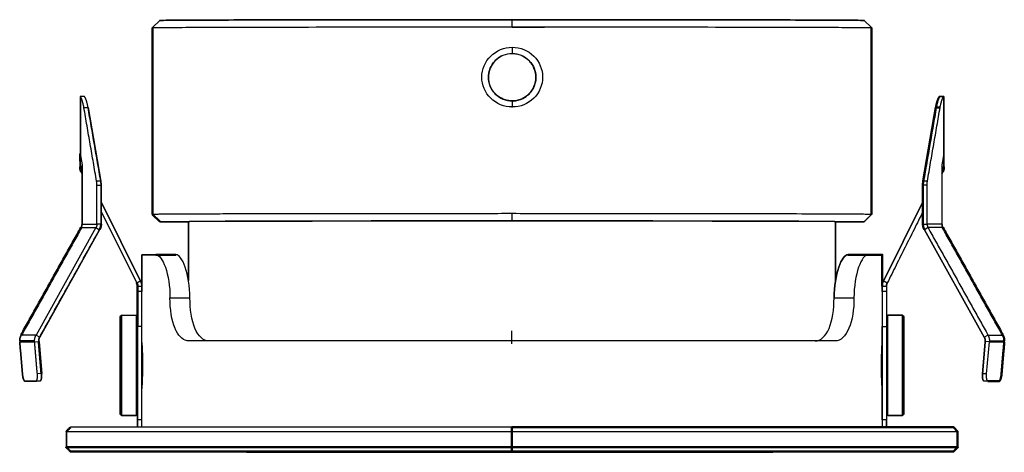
# Model space of a CAD drawing. Header units: millimetres. Extents: x 79 to 259, y 115 to 257.
# Tile 1 of 5: x 79 to 147, y 115 to 145. Entities that reach past the tile are written whole.
import ezdxf

# ---------------------------------------------------------------- set-up
doc = ezdxf.new("R2010")
doc.units = ezdxf.units.MM
doc.layers.add('IGES level 1', color=7, linetype='Continuous', true_color=0xe5eaed)
doc.layers.add('Make2D$Visible$Curvas', color=7, linetype='Continuous')
doc.layers.add('Make2D$Visible$Tangentes', color=7, linetype='Continuous')
doc.layers.add('Make2D$Visible$CurvasDeSiluetaDeEscena', color=7, linetype='Continuous', lineweight=50)

msp = doc.modelspace()

# ---------------------------------------------------------------- linework, layer by layer
at = {"layer": 'IGES level 1'}
for p, q in [((87.805, 144.534), (88.305, 145.034)), ((137.805, 144.534), (137.305, 145.034)), ((142.855, 134.852), (142.855, 135.234)), ((142.715, 134.383), (142.771, 134.494)), ((84.22, 132.404), (86.971, 126.902)), ((84.22, 131.733), (86.702, 126.768)), ((90.305, 126.933), (90.305, 131.033)), ((145.908, 119.939), (145.619, 119.965))]:
    msp.add_line(p, q, dxfattribs=at)
msp.add_lwpolyline([(145.661, 122.995), (141.494, 130.467)], dxfattribs=at)
for points, weights in [([(88.305, 145.034), (88.361, 145.089), (112.82, 145.089)], [1, 0.707702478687, 1]), ([(86.971, 126.902), (87.055, 126.734), (87.055, 126.545)], [1, 0.973248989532, 1]), ([(145.726, 122.745), (145.726, 122.879), (145.661, 122.995)], [1, 0.965925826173, 1]), ([(145.724, 122.702), (145.726, 122.724), (145.726, 122.745)], [1, 0.999048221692, 1]), ([(145.619, 119.965), (145.493, 119.976), (145.535, 120.463)], [1, 0.715313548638, 1])]:
    msp.add_rational_spline(points, weights, degree=2, dxfattribs=at)
msp.add_rational_spline([(85.555, 117.634), (85.555, 117.634), (85.555, 121.034), (85.555, 124.434), (85.555, 124.434)], [1, 0.707106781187, 1, 0.707106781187, 1], degree=2, knots=[9.141593, 9.141593, 9.141593, 10.712389, 10.712389, 12.283185, 12.283185, 12.283185], dxfattribs=at)
msp.add_open_spline([(145.535, 120.463), (145.724, 122.702)], degree=1, dxfattribs=at)
at = {"layer": 'Make2D$Visible$Curvas', "color": 254, "true_color": 0xe5eaed}
for p, q in [((88.305, 145.034), (87.805, 144.534)), ((137.305, 145.034), (137.805, 144.534)), ((90.305, 131.033), (90.305, 126.933))]:
    msp.add_line(p, q, dxfattribs=at)
at = {"layer": 'Make2D$Visible$Curvas', "color": 7, "true_color": 0xffffff}
for p, q in [((142.855, 135.234), (142.855, 134.852)), ((142.771, 134.494), (142.715, 134.383)), ((86.971, 126.902), (84.22, 132.404)), ((86.702, 126.768), (84.22, 131.733)), ((145.619, 119.965), (145.908, 119.939))]:
    msp.add_line(p, q, dxfattribs=at)
at = {"layer": 'Make2D$Visible$Curvas', "color": 254, "lineweight": -3, "true_color": 0xe5eaed}
msp.add_lwpolyline([(137.805, 144.534), (137.805, 131.533), (137.305, 131.033)], dxfattribs=at)
at = {"layer": 'Make2D$Visible$Curvas', "color": 7, "true_color": 0xffffff}
for points in [[(83.072, 139.734), (82.782, 139.734), (82.782, 135.635), (82.895, 134.984), (82.895, 130.867)], [(82.895, 130.867), (82.895, 134.984)], [(141.39, 133.582), (141.39, 130.867), (141.68, 130.867)], [(83.865, 130.617), (84.116, 130.467), (79.949, 122.995)], [(86.755, 126.183), (86.755, 126.545), (87.055, 126.545)], [(87.055, 117.234), (87.055, 123.734), (86.755, 123.734), (86.755, 117.234)], [(138.555, 123.734), (138.555, 117.234), (138.555, 123.734), (138.855, 123.734)], [(79.698, 123.145), (79.949, 122.995)], [(145.823, 120.436), (146.012, 122.676), (145.724, 122.702)], [(79.703, 119.939), (79.991, 119.965), (79.703, 119.939)]]:
    msp.add_lwpolyline(points, dxfattribs=at)
at = {"layer": 'Make2D$Visible$Curvas', "color": 7, "lineweight": -3, "true_color": 0xffffff}
for points in [[(142.828, 135.635), (142.715, 134.984), (142.715, 130.867)], [(82.84, 134.494), (82.895, 134.521)], [(82.895, 130.867), (83.93, 130.867), (83.93, 133.582)], [(142.715, 130.867), (141.68, 130.867), (141.68, 133.582)], [(138.855, 126.545), (138.855, 126.183), (138.555, 126.183), (138.555, 126.545), (138.555, 128.734)], [(138.555, 126.545), (138.855, 126.545), (138.855, 126.183)], [(85.655, 124.534), (85.555, 124.434), (85.655, 124.534), (86.655, 124.534), (86.755, 124.434), (86.655, 124.534)], [(138.855, 123.734), (138.855, 117.234), (138.555, 117.234)]]:
    msp.add_lwpolyline(points, dxfattribs=at)
at = {"layer": 'Make2D$Visible$Curvas', "color": 254, "true_color": 0xe5eaed}
for points in [[(87.055, 126.183), (87.055, 126.545), (87.055, 128.734), (87.055, 126.545), (87.055, 126.183), (86.755, 126.183)], [(82.105, 116.734), (81.805, 116.434), (81.805, 115.334)], [(82.105, 115.034), (81.805, 115.334), (81.805, 116.434)]]:
    msp.add_lwpolyline(points, dxfattribs=at)
at = {"layer": 'Make2D$Visible$Curvas', "color": 7, "true_color": 0xffffff}
for points in [[(140.055, 124.434), (139.955, 124.534), (138.955, 124.534), (138.855, 124.434), (138.955, 124.534), (139.955, 124.534)], [(85.555, 117.634), (85.655, 117.534), (86.655, 117.534), (86.755, 117.634), (86.655, 117.534), (85.655, 117.534)], [(139.955, 117.534), (138.955, 117.534), (138.855, 117.634), (138.955, 117.534), (139.955, 117.534), (140.055, 117.634)]]:
    msp.add_lwpolyline(points, close=True, dxfattribs=at)
for points in [[(142.855, 134.852, 0), (142.855, 135.234, 0)], [(82.84, 134.494, 0), (82.895, 134.383, 0)], [(84.22, 133.582, 0), (84.22, 130.867, 0)], [(138.64, 126.902, 0), (141.39, 132.404, 0)], [(87.055, 122.534, 0), (87.061, 122.534, 0)], [(138.555, 122.534, 0), (138.549, 122.534, 0)], [(87.061, 119.534, 0), (87.055, 119.534, 0)], [(138.549, 119.534, 0), (138.556, 119.534, 0)]]:
    msp.add_polyline3d(points, close=True, dxfattribs=at)
at = {"layer": 'Make2D$Visible$Curvas', "color": 254, "true_color": 0xe5eaed}
msp.add_polyline3d([(135.305, 131.033, 0), (135.305, 126.932, 0)], close=True, dxfattribs=at)
at = {"layer": 'Make2D$Visible$Curvas', "color": 254, "lineweight": -3, "true_color": 0xe5eaed}
for points, weights in [([(87.805, 144.534), (87.862, 144.59), (112.82, 144.59)], [1, 0.707702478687, 1]), ([(112.814, 144.567), (110.565, 144.567), (110.565, 144.572)], [1, 0.707316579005, 1]), ([(112.816, 144.577), (115.065, 144.577), (115.065, 144.572)], [1, 0.707316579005, 1]), ([(112.82, 144.59), (137.748, 144.59), (137.805, 144.534)], [1, 0.7081216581, 1]), ([(137.805, 131.533), (137.805, 131.59), (112.82, 131.59)], [1, 0.707316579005, 1]), ([(88.305, 131.034), (88.317, 131.022), (90.305, 131.011)], [1, 0.921837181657, 0.885537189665]), ([(90.305, 131.011), (88.317, 131.022), (88.305, 131.033)], [0.885537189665, 0.921837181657, 1]), ([(112.805, 131.085), (90.305, 131.085), (90.305, 131.033)], [1, 0.707106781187, 1]), ([(135.305, 131.033), (135.305, 131.085), (112.805, 131.085)], [1, 0.707106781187, 1]), ([(137.305, 131.033), (137.294, 131.022), (135.305, 131.011)], [1, 0.921788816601, 0.885432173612]), ([(135.305, 131.011), (137.294, 131.022), (137.305, 131.033)], [0.885432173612, 0.921788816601, 1]), ([(88.029, 128.734), (87.055, 128.734), (87.055, 128.734)], [1, 0.990497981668, 1]), ([(87.055, 128.734), (87.055, 128.734), (88.029, 128.734)], [1, 0.990497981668, 1])]:
    msp.add_rational_spline(points, weights, degree=2, dxfattribs=at)
at = {"layer": 'Make2D$Visible$Curvas', "color": 254, "true_color": 0xe5eaed}
for points, weights in [([(137.305, 145.034), (137.249, 145.089), (112.82, 145.089)], [1, 0.7081216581, 1]), ([(112.82, 145.089), (137.249, 145.089), (137.305, 145.034)], [1, 0.7081216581, 1]), ([(87.055, 123.734), (87.055, 125.162), (87.055, 126.183)], [1, 0.925820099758, 1]), ([(112.805, 122.734), (97.695, 122.734), (90.325, 122.734)], [1, 0.862471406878, 1]), ([(135.285, 122.734), (127.915, 122.734), (112.805, 122.734)], [1, 0.86247140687, 1]), ([(112.805, 116.734), (82.105, 116.734), (82.105, 116.734)], [1, 0.707106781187, 1]), ([(143.505, 116.734), (143.505, 116.734), (112.805, 116.734)], [1, 0.707106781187, 1]), ([(81.805, 116.434), (81.805, 116.434), (112.805, 116.434)], [1, 0.707106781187, 1]), ([(112.805, 116.434), (143.805, 116.434), (143.805, 116.434)], [1, 0.707106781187, 1])]:
    msp.add_rational_spline(points, weights, degree=2, dxfattribs=at)
at = {"layer": 'Make2D$Visible$Curvas', "color": 254, "lineweight": -3, "true_color": 0xe5eaed}
for points, knots in [([(112.82, 139.015), (112.258, 139.015), (111.72, 139.234), (110.928, 140.012), (110.705, 140.549), (110.705, 141.09), (110.705, 141.641), (110.928, 142.168), (111.721, 142.947), (112.259, 143.166), (112.82, 143.166)], [9.283185, 9.283185, 9.283185, 9.283185, 9.783185, 9.783185, 10.283185, 10.283185, 10.283185, 10.783185, 10.783185, 11.283185, 11.283185, 11.283185, 11.283185]), ([(112.82, 143.166), (113.38, 143.166), (113.918, 142.947), (114.711, 142.17), (114.935, 141.642), (114.935, 141.088), (114.934, 140.547), (114.711, 140.011), (113.919, 139.234), (113.381, 139.015), (112.82, 139.015)], [11.283185, 11.283185, 11.283185, 11.283185, 11.783185, 11.783185, 12.283185, 12.283185, 12.283185, 12.783185, 12.783185, 13.283185, 13.283185, 13.283185, 13.283185]), ([(112.074, 142.551), (111.917, 142.47), (111.766, 142.361), (111.571, 142.163), (111.514, 142.097), (111.413, 141.947), (111.385, 141.898), (111.335, 141.806), (111.32, 141.774), (111.251, 141.613), (111.224, 141.523), (111.177, 141.297), (111.166, 141.185), (111.166, 141.076)], [1.2840737, 1.2840737, 1.2840737, 1.2840737, 1.4938467, 1.4938467, 1.6188467, 1.6188467, 1.6813467, 1.6813467, 1.7438467, 1.7438467, 1.8688467, 1.8688467, 1.9938467, 1.9938467, 1.9938467, 1.9938467]), ([(112.062, 142.545), (111.898, 142.461), (111.764, 142.359), (111.355, 141.945), (111.166, 141.513), (111.166, 141.076)], [-2.7081427, -2.7081427, -2.7081427, -2.7081427, -2.5, -2.5, -2, -2, -2, -2]), ([(111.17, 141.089), (111.17, 141.191), (111.179, 141.296), (111.21, 141.455), (111.223, 141.508), (111.255, 141.615), (111.281, 141.686), (111.351, 141.856), (111.451, 142.054), (111.753, 142.356), (111.854, 142.432), (111.992, 142.518), (112.035, 142.542), (112.116, 142.583), (112.135, 142.592), (112.398, 142.701), (112.615, 142.739), (112.921, 142.739), (113.026, 142.73), (113.185, 142.699), (113.238, 142.686), (113.344, 142.655), (113.416, 142.628), (113.586, 142.558), (113.782, 142.46), (114.086, 142.157), (114.161, 142.055), (114.247, 141.918), (114.271, 141.875), (114.312, 141.794), (114.321, 141.776), (114.431, 141.512), (114.47, 141.294), (114.47, 141.088)], [5, 5, 5, 5, 5.0625, 5.0625, 5.09375, 5.09375, 5.125, 5.125, 5.25, 5.25, 5.3125, 5.3125, 5.34375, 5.34375, 5.375, 5.375, 5.5, 5.5, 5.5625, 5.5625, 5.59375, 5.59375, 5.625, 5.625, 5.75, 5.75, 5.8125, 5.8125, 5.84375, 5.84375, 5.875, 5.875, 6, 6, 6, 6]), ([(112.816, 142.727), (112.601, 142.727), (112.377, 142.684), (112.133, 142.58), (112.103, 142.565), (112.074, 142.551)], [0.9972395, 0.9972395, 0.9972395, 0.9972395, 1.2472395, 1.2472395, 1.2840737, 1.2840737, 1.2840737, 1.2840737]), ([(114.286, 141.826), (114.256, 141.885), (114.222, 141.942), (114.128, 142.083), (114.073, 142.152), (113.822, 142.407), (113.679, 142.503), (113.255, 142.685), (113.031, 142.727), (112.816, 142.727)], [0.2931967, 0.2931967, 0.2931967, 0.2931967, 0.3722395, 0.3722395, 0.4972395, 0.4972395, 0.7472395, 0.7472395, 0.9972395, 0.9972395, 0.9972395, 0.9972395]), ([(113.467, 142.594), (113.651, 142.514), (113.844, 142.385), (113.99, 142.237), (113.99, 142.236), (113.99, 142.236)], [4.3915927, 4.3915927, 4.3915927, 4.3915927, 4.6415927, 4.6415927, 4.6421513, 4.6421513, 4.6421513, 4.6421513]), ([(114.466, 141.076), (114.466, 141.274), (114.43, 141.497), (114.319, 141.759), (114.303, 141.794), (114.286, 141.826)], [0, 0, 0, 0, 0.25, 0.25, 0.2931967, 0.2931967, 0.2931967, 0.2931967]), ([(111.166, 141.076), (111.166, 140.966), (111.18, 140.839), (111.211, 140.692), (111.223, 140.641), (111.255, 140.538), (111.281, 140.47), (111.311, 140.398), (111.327, 140.364), (111.345, 140.328)], [-2, -2, -2, -2, -1.875, -1.875, -1.8125, -1.8125, -1.75, -1.75, -1.699608, -1.699608, -1.699608, -1.699608]), ([(114.47, 141.088), (114.469, 140.985), (114.46, 140.88), (114.429, 140.721), (114.416, 140.668), (114.384, 140.562), (114.357, 140.49), (114.287, 140.321), (114.187, 140.123), (113.885, 139.822), (113.784, 139.746), (113.647, 139.661), (113.603, 139.637), (113.522, 139.596), (113.503, 139.587), (113.24, 139.478), (113.023, 139.439), (112.717, 139.439), (112.611, 139.449), (112.452, 139.48), (112.399, 139.493), (112.293, 139.525), (112.221, 139.551), (112.051, 139.622), (111.853, 139.722), (111.551, 140.024), (111.476, 140.125), (111.391, 140.262), (111.367, 140.306), (111.326, 140.387), (111.317, 140.406), (111.208, 140.669), (111.17, 140.885), (111.17, 141.089)], [4, 4, 4, 4, 4.0625, 4.0625, 4.09375, 4.09375, 4.125, 4.125, 4.25, 4.25, 4.3125, 4.3125, 4.34375, 4.34375, 4.375, 4.375, 4.5, 4.5, 4.5625, 4.5625, 4.59375, 4.59375, 4.625, 4.625, 4.75, 4.75, 4.8125, 4.8125, 4.84375, 4.84375, 4.875, 4.875, 5, 5, 5, 5]), ([(113.559, 139.604), (113.716, 139.684), (113.868, 139.794), (114.062, 139.99), (114.116, 140.053), (114.22, 140.206), (114.249, 140.256), (114.298, 140.348), (114.311, 140.376), (114.43, 140.655), (114.466, 140.877), (114.466, 141.076)], [-0.7098165, -0.7098165, -0.7098165, -0.7098165, -0.5, -0.5, -0.375, -0.375, -0.3125, -0.3125, -0.25, -0.25, 0, 0, 0, 0]), ([(111.345, 140.328), (111.35, 140.319), (111.354, 140.31), (111.371, 140.279), (111.385, 140.255), (111.414, 140.206), (111.437, 140.171), (111.467, 140.126), (111.494, 140.087), (111.562, 140.004), (111.582, 139.981), (111.618, 139.942), (111.623, 139.937), (111.811, 139.747), (111.954, 139.652), (112.378, 139.47), (112.602, 139.427), (112.816, 139.427), (112.924, 139.427), (113.034, 139.438), (113.253, 139.482), (113.375, 139.521), (113.499, 139.575), (113.529, 139.589), (113.559, 139.604)], [-1.699608, -1.699608, -1.699608, -1.699608, -1.6875, -1.6875, -1.65625, -1.65625, -1.625, -1.625, -1.5625, -1.5625, -1.53125, -1.53125, -1.5, -1.5, -1.25, -1.25, -1, -1, -1, -0.875, -0.875, -0.75, -0.75, -0.7098165, -0.7098165, -0.7098165, -0.7098165]), ([(112.166, 139.561), (112.166, 139.561), (112.166, 139.561), (112.12, 139.58), (112.073, 139.603), (111.979, 139.654), (111.922, 139.69), (111.847, 139.741), (111.808, 139.77), (111.747, 139.82), (111.727, 139.837), (111.685, 139.875), (111.655, 139.904), (111.644, 139.916)], [1.2498073, 1.2498073, 1.2498073, 1.2498073, 1.25, 1.25, 1.3125, 1.3125, 1.375, 1.375, 1.4375, 1.4375, 1.46875, 1.46875, 1.5, 1.5, 1.5, 1.5]), ([(88.029, 128.734), (88.245, 128.734), (88.496, 128.415), (88.889, 127.298), (89.015, 126.521), (89.015, 125.734)], [15.338927, 15.338927, 15.338927, 15.338927, 15.838927, 15.838927, 16.338927, 16.338927, 16.338927, 16.338927]), ([(90.401, 125.734), (90.401, 126.526), (90.274, 127.3), (89.883, 128.416), (89.634, 128.734), (89.425, 128.734)], [12.787069, 12.787069, 12.787069, 12.787069, 13.287069, 13.287069, 13.787069, 13.787069, 13.787069, 13.787069]), ([(91.721, 122.734), (91.329, 122.734), (90.986, 123.052), (90.52, 124.169), (90.401, 124.946), (90.401, 125.734)], [11.787069, 11.787069, 11.787069, 11.787069, 12.287069, 12.287069, 12.787069, 12.787069, 12.787069, 12.787069]), ([(138.505, 121.034), (138.505, 121.132), (138.506, 121.234), (138.508, 121.389), (138.508, 121.44), (138.51, 121.543), (138.512, 121.613), (138.516, 121.777), (138.522, 121.97), (138.534, 122.263), (138.538, 122.336), (138.542, 122.419), (138.544, 122.442), (138.546, 122.482), (138.547, 122.491), (138.553, 122.596), (138.555, 122.634), (138.555, 122.634)], [0, 0, 0, 0, 0.0625, 0.0625, 0.09375, 0.09375, 0.125, 0.125, 0.25, 0.25, 0.3125, 0.3125, 0.34375, 0.34375, 0.375, 0.375, 0.4998796, 0.4998796, 0.4998796, 0.4998796])]:
    msp.add_open_spline(points, degree=3, knots=knots, dxfattribs=at)
at = {"layer": 'Make2D$Visible$Curvas', "color": 7, "lineweight": -3, "true_color": 0xffffff}
for points, weights in [([(82.782, 139.734), (82.755, 139.734), (82.755, 139.734)], [1, 0.991444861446, 1]), ([(83.025, 138.98), (82.934, 139.504), (82.782, 139.734)], [1, 0.953774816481, 1]), ([(142.585, 138.98), (142.676, 139.504), (142.828, 139.734)], [1, 0.953774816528, 1]), ([(142.828, 139.734), (142.855, 139.734), (142.855, 139.734)], [1, 0.991444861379, 1]), ([(82.755, 135.734), (82.755, 135.734), (82.755, 135.234)], [1, 0.707106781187, 1]), ([(82.755, 134.852), (82.755, 134.663), (82.84, 134.494)], [1, 0.973248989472, 1]), ([(83.93, 133.582), (83.93, 133.734), (83.908, 133.859)], [1, 0.957092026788, 1]), ([(141.68, 133.582), (141.68, 133.734), (141.702, 133.859)], [1, 0.957092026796, 1]), ([(142.715, 130.867), (142.715, 130.734), (142.78, 130.617)], [1, 0.965925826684, 1]), ([(142.78, 130.617), (142.715, 130.734), (142.715, 130.867)], [1, 0.965925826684, 1]), ([(138.555, 128.734), (138.555, 128.734), (137.581, 128.734)], [0.999999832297, 0.990498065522, 1]), ([(138.64, 126.902), (138.555, 126.734), (138.555, 126.545)], [1, 0.973248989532, 1]), ([(138.908, 126.768), (138.855, 126.663), (138.855, 126.545)], [1, 0.973248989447, 1]), ([(138.855, 126.183), (138.855, 125.162), (138.855, 123.734)], [1, 0.925820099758, 1]), ([(138.555, 117.234), (138.555, 116.734), (138.555, 116.734)], [1, 0.707106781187, 1])]:
    msp.add_rational_spline(points, weights, degree=2, dxfattribs=at)
for points, degree in [([(82.755, 139.734), (82.755, 135.734)], 1), ([(142.855, 139.734), (142.855, 135.734)], 1), ([(83.908, 133.859), (83.025, 138.98)], 1), ([(141.702, 133.859), (142.585, 138.98)], 1), ([(142.855, 135.734), (142.855, 135.701), (142.846, 135.668), (142.828, 135.635)], 3), ([(82.755, 135.234), (82.755, 134.852)], 1), ([(141.391, 131.734), (138.908, 126.768)], 1), ([(85.655, 124.534), (86.655, 124.534)], 1), ([(86.755, 119.534), (86.755, 119.534)], 1)]:
    msp.add_open_spline(points, degree=degree, dxfattribs=at)
at = {"layer": 'Make2D$Visible$Curvas', "color": 7, "true_color": 0xffffff}
for points, weights in [([(82.782, 139.734), (82.755, 139.734), (82.755, 139.734)], [1, 0.991444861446, 1]), ([(83.314, 138.98), (83.224, 139.504), (83.072, 139.734)], [1, 0.953774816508, 1]), ([(83.314, 138.98), (83.224, 139.504), (83.072, 139.734)], [1, 0.953774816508, 1]), ([(142.855, 135.734), (142.855, 135.734), (142.855, 135.234)], [1, 0.707106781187, 1]), ([(84.22, 133.582), (84.22, 133.734), (84.198, 133.859)], [1, 0.957092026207, 1]), ([(84.198, 133.859), (84.22, 133.734), (84.22, 133.582)], [1, 0.957092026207, 1]), ([(141.412, 133.859), (141.39, 133.734), (141.39, 133.582)], [1, 0.957092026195, 1]), ([(82.895, 130.867), (82.895, 130.734), (82.83, 130.617)], [1, 0.965925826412, 1]), ([(82.83, 130.617), (82.895, 130.734), (82.895, 130.867)], [1, 0.965925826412, 1]), ([(83.93, 130.867), (83.93, 130.734), (83.865, 130.617)], [1, 0.965925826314, 1]), ([(84.116, 130.467), (84.22, 130.653), (84.22, 130.867)], [1, 0.965925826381, 1]), ([(141.68, 130.867), (141.68, 130.734), (141.745, 130.617)], [1, 0.965925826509, 1]), ([(86.755, 126.545), (86.755, 126.663), (86.702, 126.768)], [1, 0.973248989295, 1]), ([(87.055, 126.545), (87.055, 126.734), (86.971, 126.902)], [1, 0.973248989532, 1]), ([(138.64, 126.902), (138.555, 126.734), (138.555, 126.545)], [1, 0.973248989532, 1]), ([(138.855, 126.545), (138.855, 126.663), (138.908, 126.768)], [1, 0.973248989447, 1]), ([(86.755, 123.734), (86.755, 125.162), (86.755, 126.183)], [1, 0.925820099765, 1]), ([(138.555, 126.183), (138.555, 125.162), (138.555, 123.734)], [1, 0.925820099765, 1]), ([(78.559, 122.745), (78.559, 122.96), (78.663, 123.145)], [1, 0.965925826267, 1]), ([(78.559, 122.745), (78.559, 122.71), (78.562, 122.676)], [1, 0.999048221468, 1]), ([(79.595, 122.745), (79.595, 122.96), (79.698, 123.145)], [1, 0.965925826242, 1]), ([(79.598, 122.676), (79.595, 122.71), (79.595, 122.745)], [1, 0.999048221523, 1]), ([(79.949, 122.995), (79.885, 122.879), (79.885, 122.745)], [1, 0.965925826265, 1]), ([(79.885, 122.745), (79.885, 122.879), (79.949, 122.995)], [1, 0.965925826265, 1]), ([(79.885, 122.745), (79.885, 122.724), (79.886, 122.702)], [1, 0.999048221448, 1]), ([(79.886, 122.702), (79.885, 122.724), (79.885, 122.745)], [1, 0.999048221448, 1]), ([(145.912, 123.145), (146.015, 122.96), (146.015, 122.745)], [1, 0.965925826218, 1]), ([(146.015, 122.745), (146.015, 122.71), (146.012, 122.676)], [1, 0.999048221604, 1]), ([(147.048, 122.676), (147.051, 122.71), (147.051, 122.745)], [1, 0.999048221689, 1]), ([(147.051, 122.745), (147.051, 122.71), (147.048, 122.676)], [1, 0.999048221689, 1]), ([(78.752, 120.436), (78.775, 120.157), (78.849, 120.012)], [1, 0.81151010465, 0.865623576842]), ([(78.849, 120.012), (78.775, 120.157), (78.752, 120.436)], [0.865623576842, 0.81151010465, 1]), ([(78.923, 119.938), (78.794, 119.938), (78.752, 120.436)], [1, 0.707106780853, 1]), ([(78.752, 120.436), (78.794, 119.938), (78.923, 119.938)], [1, 0.707106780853, 1]), ([(79.703, 119.939), (79.701, 119.938), (79.7, 119.938)], [1, 0.999931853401, 1]), ([(79.7, 119.938), (79.701, 119.938), (79.703, 119.939)], [1, 0.999931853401, 1]), ([(79.703, 119.939), (79.828, 119.95), (79.787, 120.436)], [1, 0.715313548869, 1]), ([(80.076, 120.463), (80.117, 119.976), (79.991, 119.965)], [1, 0.715313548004, 1]), ([(79.991, 119.965), (80.117, 119.976), (80.076, 120.463)], [1, 0.715313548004, 1]), ([(145.908, 119.939), (145.782, 119.95), (145.823, 120.436)], [1, 0.715313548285, 1]), ([(145.911, 119.938), (145.909, 119.938), (145.908, 119.939)], [1, 0.999931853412, 1]), ([(146.858, 120.436), (146.816, 119.938), (146.687, 119.938)], [1, 0.707106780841, 1]), ([(86.755, 117.234), (86.755, 116.734), (86.755, 116.734)], [1, 0.707106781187, 1]), ([(86.755, 116.734), (86.755, 116.734), (86.755, 117.234)], [1, 0.707106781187, 1]), ([(87.055, 116.734), (87.055, 116.734), (87.055, 117.234)], [1, 0.707106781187, 1]), ([(138.855, 116.734), (138.855, 116.734), (138.855, 117.234)], [1, 0.707106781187, 1]), ([(138.855, 117.234), (138.855, 116.734), (138.855, 116.734)], [1, 0.707106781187, 1])]:
    msp.add_rational_spline(points, weights, degree=2, dxfattribs=at)
for points, degree in [([(82.755, 139.734), (82.755, 135.734)], 1), ([(83.072, 139.734), (82.782, 139.734)], 1), ([(84.198, 133.859), (83.314, 138.98)], 1), ([(82.755, 135.734), (82.755, 135.701), (82.764, 135.668), (82.782, 135.635)], 3), ([(141.702, 133.859), (141.412, 133.859)], 1), ([(84.22, 130.867), (83.93, 130.867)], 1), ([(79.949, 122.995), (84.116, 130.467)], 1), ([(141.745, 130.617), (145.912, 123.145)], 1), ([(138.908, 126.768), (138.64, 126.902)], 1), ([(138.555, 126.545), (138.555, 126.183)], 1), ([(86.755, 117.234), (86.755, 123.734)], 1), ([(79.595, 122.745), (78.559, 122.745)], 1), ([(78.562, 122.676), (78.752, 120.436)], 1), ([(78.752, 120.436), (78.562, 122.676)], 1), ([(79.787, 120.436), (79.598, 122.676)], 1), ([(79.886, 122.702), (80.076, 120.463)], 1), ([(80.076, 120.463), (79.886, 122.702)], 1), ([(146.012, 122.676), (147.048, 122.676)], 1), ([(147.048, 122.676), (146.858, 120.436)], 1), ([(79.7, 119.938), (78.923, 119.938)], 1), ([(78.923, 119.938), (79.7, 119.938)], 1), ([(146.687, 119.938), (145.911, 119.938)], 1)]:
    msp.add_open_spline(points, degree=degree, dxfattribs=at)
at = {"layer": 'Make2D$Visible$Curvas', "color": 254, "lineweight": -3, "true_color": 0xe5eaed}
for points, degree in [([(111.359, 140.302), (111.353, 140.314), (111.347, 140.325), (111.341, 140.336)], 3), ([(113.99, 139.917), (113.868, 139.793), (113.737, 139.694), (113.575, 139.611)], 3), ([(87.805, 131.533), (88.305, 131.034)], 1), ([(137.305, 131.033), (137.805, 131.533)], 1), ([(89.425, 128.734), (88.029, 128.734)], 1), ([(89.015, 125.734), (90.401, 125.734)], 1)]:
    msp.add_open_spline(points, degree=degree, dxfattribs=at)
for points, weights, knots in [([(112.82, 131.59), (102.46, 131.59), (95.133, 131.574), (87.805, 131.557), (87.805, 131.533)], [1, 0.923822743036, 1, 0.923822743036, 1], [10.08571, 10.08571, 10.08571, 10.871404, 10.871404, 11.657099, 11.657099, 11.657099]), ([(88.305, 131.033), (88.282, 131.057), (95.466, 131.073), (102.651, 131.089), (112.82, 131.089)], [1, 0.92360447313, 1, 0.92360447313, 1], [3.822543, 3.822543, 3.822543, 4.609377, 4.609377, 5.396212, 5.396212, 5.396212]), ([(112.82, 131.089), (122.98, 131.089), (130.154, 131.073), (137.328, 131.057), (137.305, 131.033)], [1, 0.923718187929, 1, 0.923718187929, 1], [5.396212, 5.396212, 5.396212, 6.182453, 6.182453, 6.968694, 6.968694, 6.968694]), ([(112.805, 114.985), (103.866, 114.985), (97.562, 114.999), (91.258, 115.013), (91.305, 115.034)], [1, 0.923377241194, 1, 0.923377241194, 1], [3.141593, 3.141593, 3.141593, 3.929612, 3.929612, 4.717631, 4.717631, 4.717631]), ([(134.305, 115.034), (134.352, 115.013), (128.048, 114.999), (121.744, 114.985), (112.805, 114.985)], [1, 0.923377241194, 1, 0.923377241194, 1], [1.565554, 1.565554, 1.565554, 2.353574, 2.353574, 3.141593, 3.141593, 3.141593])]:
    msp.add_rational_spline(points, weights, degree=2, knots=knots, dxfattribs=at)
at = {"layer": 'Make2D$Visible$Curvas', "color": 254, "true_color": 0xe5eaed}
for points, knots in [([(135.209, 125.734), (135.209, 126.521), (135.336, 127.298), (135.727, 128.415), (135.974, 128.734), (136.185, 128.734)], [-8.733001, -8.733001, -8.733001, -8.733001, -8.233001, -8.233001, -7.733001, -7.733001, -7.733001, -7.733001]), ([(136.185, 128.734), (135.974, 128.734), (135.727, 128.415), (135.336, 127.298), (135.209, 126.521), (135.209, 125.734)], [-7.733001, -7.733001, -7.733001, -7.733001, -7.233001, -7.233001, -6.733001, -6.733001, -6.733001, -6.733001]), ([(89.449, 123.429), (89.42, 123.487), (89.393, 123.546), (89.136, 124.164), (89.015, 124.941), (89.015, 125.734)], [-2.1672057, -2.1672057, -2.1672057, -2.1672057, -2.1106405, -2.1106405, -1.6106405, -1.6106405, -1.6106405, -1.6106405]), ([(133.889, 122.734), (134.279, 122.734), (134.624, 123.051), (135.09, 124.167), (135.209, 124.941), (135.209, 125.734)], [-9.733001, -9.733001, -9.733001, -9.733001, -9.233001, -9.233001, -8.733001, -8.733001, -8.733001, -8.733001]), ([(136.595, 125.734), (136.595, 124.946), (136.475, 124.166), (136.014, 123.055), (135.672, 122.734), (135.285, 122.734)], [-5.733001, -5.733001, -5.733001, -5.733001, -5.233001, -5.233001, -4.733001, -4.733001, -4.733001, -4.733001]), ([(87.105, 121.034), (87.105, 121.231), (87.102, 121.441), (87.096, 121.696), (87.096, 121.715), (87.094, 121.793), (87.092, 121.835), (87.088, 121.968), (87.084, 122.066), (87.071, 122.359), (87.066, 122.456), (87.062, 122.525), (87.06, 122.551), (87.058, 122.582), (87.057, 122.594), (87.056, 122.624), (87.055, 122.633), (87.055, 122.634)], [-3, -3, -3, -3, -2.875, -2.875, -2.84375, -2.84375, -2.8125, -2.8125, -2.75, -2.75, -2.625, -2.625, -2.59375, -2.59375, -2.5625, -2.5625, -2.5, -2.5, -2.5, -2.5]), ([(87.055, 122.634), (87.055, 122.633), (87.056, 122.624), (87.057, 122.594), (87.058, 122.582), (87.06, 122.551), (87.062, 122.525), (87.066, 122.456), (87.071, 122.359), (87.084, 122.066), (87.088, 121.968), (87.092, 121.835), (87.094, 121.793), (87.096, 121.715), (87.096, 121.696), (87.102, 121.441), (87.105, 121.231), (87.105, 121.034)], [-2.5, -2.5, -2.5, -2.5, -2.4375, -2.4375, -2.40625, -2.40625, -2.375, -2.375, -2.25, -2.25, -2.1875, -2.1875, -2.15625, -2.15625, -2.125, -2.125, -2, -2, -2, -2]), ([(87.105, 121.034), (87.105, 120.935), (87.104, 120.833), (87.102, 120.678), (87.102, 120.627), (87.1, 120.524), (87.098, 120.454), (87.094, 120.29), (87.088, 120.097), (87.076, 119.804), (87.072, 119.731), (87.068, 119.648), (87.066, 119.625), (87.064, 119.585), (87.064, 119.576), (87.057, 119.471), (87.055, 119.434), (87.055, 119.434)], [-2, -2, -2, -2, -1.9375, -1.9375, -1.90625, -1.90625, -1.875, -1.875, -1.75, -1.75, -1.6875, -1.6875, -1.65625, -1.65625, -1.625, -1.625, -1.5001204, -1.5001204, -1.5001204, -1.5001204]), ([(138.555, 119.434), (138.555, 119.434), (138.554, 119.443), (138.553, 119.473), (138.552, 119.486), (138.55, 119.516), (138.549, 119.542), (138.545, 119.611), (138.539, 119.708), (138.526, 120.001), (138.522, 120.099), (138.518, 120.232), (138.517, 120.274), (138.514, 120.352), (138.514, 120.371), (138.508, 120.626), (138.505, 120.836), (138.505, 121.034)], [-1.5, -1.5, -1.5, -1.5, -1.4375, -1.4375, -1.40625, -1.40625, -1.375, -1.375, -1.25, -1.25, -1.1875, -1.1875, -1.15625, -1.15625, -1.125, -1.125, -1, -1, -1, -1]), ([(138.505, 121.034), (138.505, 120.836), (138.508, 120.626), (138.514, 120.371), (138.514, 120.352), (138.517, 120.274), (138.518, 120.232), (138.522, 120.099), (138.526, 120.001), (138.539, 119.708), (138.545, 119.611), (138.549, 119.542), (138.55, 119.516), (138.552, 119.486), (138.553, 119.473), (138.554, 119.443), (138.555, 119.434), (138.555, 119.434)], [-1, -1, -1, -1, -0.875, -0.875, -0.84375, -0.84375, -0.8125, -0.8125, -0.75, -0.75, -0.625, -0.625, -0.59375, -0.59375, -0.5625, -0.5625, -0.5, -0.5, -0.5, -0.5])]:
    msp.add_open_spline(points, degree=3, knots=knots, dxfattribs=at)
at = {"layer": 'Make2D$Visible$Curvas', "color": 7, "lineweight": -3, "true_color": 0xffffff}
msp.add_open_spline([(137.581, 128.734), (137.366, 128.734), (137.115, 128.416), (136.722, 127.3), (136.595, 126.526), (136.595, 125.734)], degree=3, knots=[5.928431, 5.928431, 5.928431, 5.928431, 6.428431, 6.428431, 6.928431, 6.928431, 6.928431, 6.928431], dxfattribs=at)
at = {"layer": 'Make2D$Visible$Curvas', "color": 254, "true_color": 0xe5eaed}
for points, degree in [([(135.209, 125.734), (136.595, 125.734)], 1), ([(90.325, 122.734), (89.984, 122.734), (89.676, 122.985), (89.449, 123.429)], 3), ([(143.805, 116.434), (143.505, 116.734)], 1)]:
    msp.add_open_spline(points, degree=degree, dxfattribs=at)
at = {"layer": 'Make2D$Visible$Curvas', "color": 7, "true_color": 0xffffff}
for points, knots in [([(85.555, 124.434), (85.555, 124.434), (85.555, 121.034), (85.555, 117.634), (85.555, 117.634)], [0, 0, 0, 1.570796, 1.570796, 3.141593, 3.141593, 3.141593]), ([(140.055, 124.434), (140.055, 124.434), (140.055, 121.034), (140.055, 117.634), (140.055, 117.634)], [20.566371, 20.566371, 20.566371, 22.137167, 22.137167, 23.707963, 23.707963, 23.707963]), ([(140.055, 117.634), (140.055, 117.634), (140.055, 121.034), (140.055, 124.434), (140.055, 124.434)], [23.707963, 23.707963, 23.707963, 25.27876, 25.27876, 26.849556, 26.849556, 26.849556])]:
    msp.add_rational_spline(points, [1, 0.707106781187, 1, 0.707106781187, 1], degree=2, knots=knots, dxfattribs=at)
at = {"layer": 'Make2D$Visible$Curvas', "color": 7, "lineweight": -3, "true_color": 0xffffff}
for points, knots in [([(85.655, 117.534), (85.655, 117.534), (85.655, 121.034), (85.655, 124.534), (85.655, 124.534)], [4.141593, 4.141593, 4.141593, 5.712389, 5.712389, 7.283185, 7.283185, 7.283185]), ([(86.655, 124.534), (86.655, 124.534), (86.655, 121.034), (86.655, 117.534), (86.655, 117.534)], [-7.283185, -7.283185, -7.283185, -5.712389, -5.712389, -4.141593, -4.141593, -4.141593]), ([(138.955, 117.534), (138.955, 117.534), (138.955, 121.034), (138.955, 124.534), (138.955, 124.534)], [-8.283185, -8.283185, -8.283185, -6.712389, -6.712389, -5.141593, -5.141593, -5.141593]), ([(139.955, 124.534), (139.955, 124.534), (139.955, 121.034), (139.955, 117.534), (139.955, 117.534)], [5.141593, 5.141593, 5.141593, 6.712389, 6.712389, 8.283185, 8.283185, 8.283185])]:
    msp.add_rational_spline(points, [1, 0.707106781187, 1, 0.707106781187, 1], degree=2, knots=knots, dxfattribs=at)
at = {"layer": 'Make2D$Visible$Curvas', "color": 254, "true_color": 0xe5eaed}
for points, weights, knots in [([(90.305, 115.033), (90.331, 114.982), (112.805, 114.982), (135.305, 114.982), (135.305, 115.034)], [0.99951950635, 0.707347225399, 1, 0.707106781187, 0.999752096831], [-6.712389, -6.712389, -6.712389, -5.142238, -5.142238, -3.570796, -3.570796, -3.570796]), ([(135.305, 115.034), (135.289, 114.982), (112.805, 114.982), (90.331, 114.982), (90.305, 115.033)], [0.99945608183, 0.707254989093, 1, 0.707347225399, 0.99951950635], [-3.557661, -3.557661, -3.557661, -1.986617, -1.986617, -0.416068, -0.416068, -0.416068])]:
    msp.add_rational_spline(points, weights, degree=2, knots=knots, dxfattribs=at)
at = {"layer": 'Make2D$Visible$CurvasDeSiluetaDeEscena', "color": 254, "true_color": 0xe5eaed}
for points in [[(88.305, 131.034), (87.805, 131.533), (87.805, 144.533), (87.805, 131.533)], [(112.805, 114.985), (112.805, 115.033), (112.805, 115.334), (112.805, 116.434), (112.805, 116.734)], [(143.505, 116.734), (143.805, 116.434), (143.805, 115.334)], [(143.505, 115.034), (143.805, 115.334), (143.805, 116.434)]]:
    msp.add_lwpolyline(points, dxfattribs=at)
at = {"layer": 'Make2D$Visible$CurvasDeSiluetaDeEscena', "color": 7, "true_color": 0xffffff}
msp.add_lwpolyline([(141.412, 133.859), (142.296, 138.98), (142.585, 138.98)], dxfattribs=at)
at = {"layer": 'Make2D$Visible$CurvasDeSiluetaDeEscena', "color": 254, "true_color": 0xe5eaed}
for points in [[(137.805, 144.533), (137.805, 131.533)], [(89.425, 128.734), (88.029, 128.734)], [(136.185, 128.734), (137.581, 128.734)], [(138.555, 128.734), (138.555, 126.545)], [(81.805, 116.434), (82.105, 116.734)], [(81.805, 115.334), (82.105, 115.034)], [(143.805, 115.334), (143.505, 115.034)]]:
    msp.add_open_spline(points, degree=1, dxfattribs=at)
at = {"layer": 'Make2D$Visible$CurvasDeSiluetaDeEscena', "color": 7, "true_color": 0xffffff}
for points, weights in [([(142.296, 138.98), (142.386, 139.504), (142.538, 139.734)], [1, 0.95377481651, 1]), ([(142.538, 139.734), (142.386, 139.504), (142.296, 138.98)], [1, 0.95377481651, 1]), ([(82.755, 135.234), (82.755, 135.734), (82.755, 135.734)], [1, 0.707106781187, 1]), ([(82.84, 134.494), (82.755, 134.663), (82.755, 134.852)], [1, 0.973248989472, 1]), ([(142.855, 134.852), (142.855, 134.663), (142.771, 134.494)], [1, 0.973248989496, 1]), ([(141.39, 133.582), (141.39, 133.734), (141.412, 133.859)], [1, 0.957092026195, 1]), ([(84.22, 130.867), (84.22, 130.653), (84.116, 130.467)], [1, 0.965925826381, 1]), ([(141.39, 130.867), (141.39, 130.653), (141.494, 130.467)], [1, 0.965925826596, 1]), ([(141.494, 130.467), (141.39, 130.653), (141.39, 130.867)], [1, 0.965925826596, 1]), ([(86.702, 126.768), (86.755, 126.663), (86.755, 126.545)], [1, 0.973248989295, 1]), ([(86.755, 126.183), (86.755, 125.162), (86.755, 123.734)], [1, 0.925820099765, 1]), ([(146.947, 123.145), (147.051, 122.96), (147.051, 122.745)], [1, 0.965925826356, 1]), ([(145.911, 119.938), (145.909, 119.938), (145.908, 119.939)], [1, 0.999931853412, 1]), ([(146.858, 120.436), (146.816, 119.938), (146.687, 119.938)], [1, 0.707106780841, 1])]:
    msp.add_rational_spline(points, weights, degree=2, dxfattribs=at)
for points in [[(141.412, 133.859), (142.296, 138.98)], [(141.39, 130.867), (141.39, 133.582)], [(82.83, 130.617), (78.663, 123.145)], [(142.78, 130.617), (146.947, 123.145)], [(86.755, 126.545), (86.755, 126.183)], [(80.076, 120.463), (79.886, 122.702)], [(147.048, 122.676), (146.858, 120.436)], [(146.687, 119.938), (145.911, 119.938)]]:
    msp.add_open_spline(points, degree=1, dxfattribs=at)
at = {"layer": 'Make2D$Visible$CurvasDeSiluetaDeEscena', "color": 254, "true_color": 0xe5eaed}
for points, weights in [([(137.581, 128.734), (138.555, 128.734), (138.555, 128.734)], [1, 0.990498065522, 0.999999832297]), ([(112.805, 116.734), (143.505, 116.734), (143.505, 116.734)], [1, 0.707106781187, 1]), ([(112.805, 115.334), (81.805, 115.334), (81.805, 115.334)], [1, 0.707106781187, 1]), ([(143.805, 115.334), (143.805, 115.334), (112.805, 115.334)], [1, 0.707106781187, 1]), ([(82.105, 115.034), (82.105, 115.034), (112.805, 115.034)], [1, 0.707106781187, 1]), ([(112.805, 115.034), (143.505, 115.034), (143.505, 115.034)], [1, 0.707106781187, 1])]:
    msp.add_rational_spline(points, weights, degree=2, dxfattribs=at)
at = {"layer": 'Make2D$Visible$Tangentes', "color": 254, "lineweight": -3, "true_color": 0xe5eaed}
for points in [[(112.82, 144.577), (112.82, 144.59), (112.82, 145.089)], [(112.805, 122.534), (112.805, 122.734), (112.805, 123.427)]]:
    msp.add_lwpolyline(points, dxfattribs=at)
at = {"layer": 'Make2D$Visible$Tangentes', "color": 7, "lineweight": -3, "true_color": 0xffffff}
for points in [[(142.828, 139.734), (142.538, 139.734), (142.828, 139.734), (142.828, 135.635)], [(83.025, 138.98), (83.314, 138.98), (84.198, 133.859), (83.908, 133.859)], [(82.895, 134.852), (82.755, 134.852), (82.755, 135.234), (82.852, 135.234)], [(146.947, 123.145), (142.78, 130.617), (141.745, 130.617), (141.494, 130.467), (145.661, 122.995)], [(78.562, 122.676), (79.598, 122.676), (79.886, 122.702), (80.076, 120.463), (79.787, 120.436)], [(145.661, 122.995), (145.912, 123.145), (146.947, 123.145)]]:
    msp.add_lwpolyline(points, dxfattribs=at)
msp.add_lwpolyline([(78.663, 123.145), (82.83, 130.617), (83.865, 130.617), (79.698, 123.145)], close=True, dxfattribs=at)
at = {"layer": 'Make2D$Visible$Tangentes', "color": 254, "lineweight": -3, "true_color": 0xe5eaed}
msp.add_rational_spline([(112.82, 145.089), (88.361, 145.089), (88.305, 145.034)], [1, 0.707702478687, 1], degree=2, dxfattribs=at)
for points in [[(112.816, 143.166), (112.816, 142.739)], [(112.816, 139.427), (112.816, 139.015)], [(112.82, 138.98), (112.82, 139.015)], [(112.82, 131.089), (112.82, 131.59)]]:
    msp.add_open_spline(points, degree=1, dxfattribs=at)
at = {"layer": 'Make2D$Visible$Tangentes', "color": 7, "lineweight": -3, "true_color": 0xffffff}
for points, weights in [([(142.855, 139.734), (142.855, 139.734), (142.828, 139.734)], [1, 0.991444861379, 1]), ([(142.855, 135.234), (142.855, 135.734), (142.855, 135.734)], [1, 0.707106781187, 1]), ([(142.855, 134.852), (142.855, 134.663), (142.771, 134.494)], [1, 0.973248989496, 1]), ([(78.663, 123.145), (78.559, 122.96), (78.559, 122.745)], [1, 0.965925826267, 1]), ([(78.559, 122.745), (78.559, 122.71), (78.562, 122.676)], [1, 0.999048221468, 1]), ([(145.661, 122.995), (145.726, 122.879), (145.726, 122.745)], [1, 0.965925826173, 1]), ([(145.726, 122.745), (145.726, 122.724), (145.724, 122.702)], [1, 0.999048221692, 1]), ([(147.051, 122.745), (147.051, 122.96), (146.947, 123.145)], [1, 0.965925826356, 1]), ([(145.535, 120.463), (145.493, 119.976), (145.619, 119.965)], [1, 0.715313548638, 1])]:
    msp.add_rational_spline(points, weights, degree=2, dxfattribs=at)
for points in [[(142.855, 135.734), (142.855, 139.734)], [(142.855, 135.234), (142.759, 135.234)], [(142.716, 134.852), (142.855, 134.852)], [(142.771, 134.494), (142.716, 134.521)], [(83.93, 133.582), (84.22, 133.582)], [(141.68, 133.582), (141.39, 133.582)], [(86.971, 126.902), (86.702, 126.768)], [(145.724, 122.702), (145.535, 120.463)], [(146.015, 122.745), (147.051, 122.745)], [(145.823, 120.436), (145.535, 120.463)], [(87.055, 117.234), (86.755, 117.234)]]:
    msp.add_open_spline(points, degree=1, dxfattribs=at)

doc.saveas('drawing.dxf')
